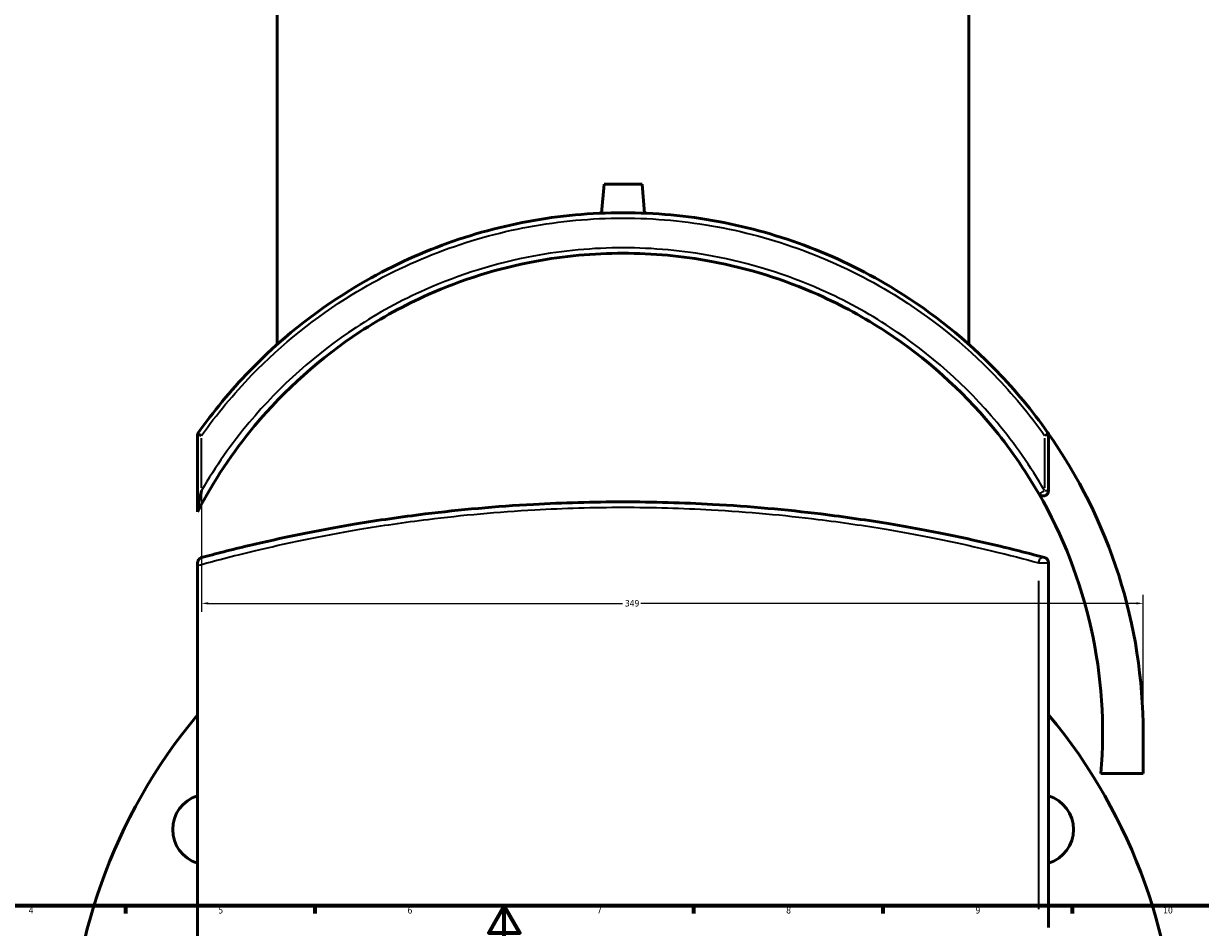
# Model space of a CAD drawing. Header units: millimetres. Extents: x -579 to 1113, y -250 to 944.
# Tile 5 of 10: x 243 to 678, y 12 to 347. Entities that reach past the tile are written whole.
import ezdxf

# ---------------------------------------------------------------- set-up
doc = ezdxf.new("R2010")
doc.units = ezdxf.units.MM
for name, color, linetype, lineweight in [('Border (ANSI)', 7, 'Continuous', 70), ('Dimension (ANSI)', 7, 'Continuous', 25), ('Visible (ANSI)', 7, 'Continuous', 50), ('Visible Narrow (ANSI)', 7, 'Continuous', 35)]:
    doc.layers.add(name, color=color, linetype=linetype, lineweight=lineweight)
doc.styles.add('Note Text (ANSI)', font='tahoma.ttf')
doc.dimstyles.new('Default - mm (ANSI)', dxfattribs={"dimtxt": 2.4, "dimasz": 2.5, "dimexe": 3.175, "dimexo": 1.6002, "dimgap": 0.8, "dimtad": 0, "dimtoh": 1, "dimdec": 0, "dimrnd": 1e-08, "dimzin": 4, "dimdsep": 46, "dimtxsty": 'Note Text (ANSI)', "dimcen": 0.09, "dimdle": 10, "dimclrd": 256, "dimclre": 256, "dimclrt": 5, "dimadec": 1, "dimazin": 1, "dimtfac": 1.27, "dimtofl": 0, "dimtmove": 0, "dimatfit": 3, "dimfxl": 1, "dimtolj": 1, "dimtzin": 4, "dimlwd": -1, "dimlwe": -1, "dimarcsym": 0})

# ---------------------------------------------------------------- blocks, each defined once
blk = doc.blocks.new('Borders Default Border')
at = {"layer": 'Border (ANSI)'}
for p, q in [((280.33, 20), (280.33, 17.2)), ((350.42, 20), (350.42, 17.2)), ((490.58, 20), (490.58, 17.2)), ((560.67, 20), (560.67, 17.2)), ((630.75, 20), (630.75, 17.2))]:
    blk.add_line(p, q, dxfattribs=at)
at = {"layer": 'Border (ANSI)', "flags": 128}
for points in [[(20, 20), (20, 574), (821, 574), (821, 20), (20, 20)], [(420.5, 0), (420.5, 20), (414.73, 10), (426.27, 10), (420.5, 20)]]:
    blk.add_lwpolyline(points, dxfattribs=at)
at = {"layer": 'Border (ANSI)', "color": 5, "true_color": 0x0000ff, "char_height": 2.4, "attachment_point": 7, "style": 'Note Text (ANSI)'}
for s, insert in [('4', (244.45, 17.2)), ('5', (314.67, 17.15)), ('6', (384.69, 17.15)), ('7', (454.8, 17.2)), ('8', (524.84, 17.15)), ('9', (594.92, 17.15)), ('10', (664.35, 17.15))]:
    blk.add_mtext(s, dxfattribs=dict(at, insert=insert))
blk = doc.blocks.new('*D6')
at = {"layer": 'Defpoints', "color": 0, "transparency": 16777216}
for p in [(308.46, 173.7), (656.98, 131.97), (656.98, 84.04)]:
    blk.add_point(p, dxfattribs=at)
at = {"layer": 'Dimension (ANSI)', "transparency": 16777216}
for p, q in [((308.46, 172.1), (308.46, 128.79)), ((656.98, 85.64), (656.98, 135.14)), ((310.96, 131.97), (464.31, 131.97)), ((654.48, 131.97), (471.02, 131.97))]:
    blk.add_line(p, q, dxfattribs=at)
for points in [[(310.96, 132.39), (310.96, 131.55), (308.46, 131.97)], [(654.48, 132.39), (654.48, 131.55), (656.98, 131.97)]]:
    blk.add_solid(points, dxfattribs=at)
at = {"layer": 'Dimension (ANSI)', "color": 5, "transparency": 16777216, "insert": (465.11, 133.22), "char_height": 2.4, "attachment_point": 1, "style": 'Note Text (ANSI)'}
blk.add_mtext('\\A1;349', dxfattribs=at)

msp = doc.modelspace()

# ---------------------------------------------------------------- linework, layer by layer
at = {"layer": 'Visible (ANSI)'}
for p, q in [((336.48, 227.82), (336.48, 443.54)), ((592.48, 227.82), (592.48, 443.54)), ((457.48, 287.14), (456.54, 276.37)), ((457.48, 287.14), (471.48, 287.14)), ((471.48, 287.14), (472.42, 276.37)), ((306.98, 194.72), (306.98, 194.71)), ((306.98, 194.71), (306.98, 166.42)), ((621.98, 173.7), (621.98, 194.08)), ((306.98, 166.42), (306.98, 165.89)), ((306.98, 146.99), (306.98, 145.96)), ((306.98, -226.92), (306.98, 145.96)), ((621.98, 12.02), (621.98, 146.99)), ((656.98, 69.04), (656.98, 84.04)), ((641.35, 69.04), (656.98, 69.04))]:
    msp.add_line(p, q, dxfattribs=at)
for centre, radius, start, end in [((464.48, 84.04), 192.5, 0, 35.2866), ((619.98, 194.08), 2, 0, 35.2866), ((619.98, 173.7), 2, 209.9691, 0), ((464.48, 84.04), 177.5, 355.1523, 29.9691), ((619.98, 146.99), 2, 0, 74.9569), ((464.48, -40.48), 205, 140.2008, 219.7992), ((464.48, -40.48), 205, 320.2008, 39.7992), ((310.76, 48.27), 13, 106.9063, 253.0937), ((618.2, 48.27), 13, 286.9063, 73.0937)]:
    msp.add_arc(centre, radius, start, end, dxfattribs=at)
for points, knots in [([(621.62, 195.24), (615.94, 203.26), (609.66, 210.83), (591.71, 229.38), (579.14, 239.49), (555.38, 254.14), (544.67, 259.45), (522.6, 267.93), (511.23, 271.15), (488.07, 275.45), (476.28, 276.54), (464.48, 276.54), (452.69, 276.54), (440.89, 275.45), (417.73, 271.15), (406.37, 267.93), (384.29, 259.45), (373.59, 254.14), (349.83, 239.5), (337.26, 229.39), (319.17, 210.69), (312.76, 202.93), (306.98, 194.72)], [-40.098689, -40.098689, -40.098689, -40.098689, -37.147604, -37.147604, -32.333776, -32.333776, -28.773754, -28.773754, -25.271701, -25.271701, -21.769644, -21.769644, -21.769644, -18.267587, -18.267587, -14.765535, -14.765535, -11.205513, -11.205513, -6.393358, -6.393358, -3.376677, -3.376677, -3.376677, -3.376677]), ([(306.98, 165.89), (312.86, 177.2), (319.95, 187.85), (339.26, 211.05), (352.43, 222.8), (375.08, 237.68), (383.53, 242.3), (404.91, 251.81), (418.2, 255.96), (442.57, 260.52), (453.53, 261.54), (464.48, 261.54), (475.44, 261.54), (486.39, 260.52), (510.76, 255.96), (524.05, 251.81), (545.43, 242.3), (553.89, 237.68), (576.54, 222.8), (589.7, 211.05), (607.36, 189.84), (613.18, 181.5), (618.25, 172.71)], [-49.792457, -49.792457, -49.792457, -49.792457, -45.893693, -45.893693, -40.531351, -40.531351, -37.594534, -37.594534, -33.386044, -33.386044, -30.062313, -30.062313, -30.062313, -26.738581, -26.738581, -22.530222, -22.530222, -19.593339, -19.593339, -14.230997, -14.230997, -11.124569, -11.124569, -11.124569, -11.124569]), ([(308.46, 194.08), (308.46, 194.08), (308.46, 194.09), (308.28, 194.15), (308.11, 194.2), (307.8, 194.32), (307.66, 194.37), (307.35, 194.5), (307.21, 194.56), (307.03, 194.66), (306.98, 194.69), (306.98, 194.71)], [-0.2701528, -0.2701528, -0.2701528, -0.2701528, -0.2694874, -0.2694874, -0.2119311, -0.2119311, -0.1547816, -0.1547816, -0.0756158, -0.0756158, 0, 0, 0, 0]), ([(306.98, 166.42), (306.98, 166.58), (307, 166.79), (307.08, 167.45), (307.18, 168.09), (307.6, 170.23), (307.99, 171.94), (308.46, 173.69), (308.46, 173.7), (308.46, 173.7)], [-0.9788438, -0.9788438, -0.9788438, -0.9788438, -0.8521168, -0.8521168, -0.5432992, -0.5432992, 0, 0, 0.0023755, 0.0023755, 0.0023755, 0.0023755]), ([(620.5, 148.92), (615.36, 150.3), (609.46, 151.82), (591.54, 156.05), (578.18, 158.86), (555.2, 162.69), (546.62, 163.95), (524.92, 166.61), (511.44, 167.84), (486.71, 169.21), (475.6, 169.52), (464.48, 169.52), (453.37, 169.52), (442.25, 169.21), (417.52, 167.84), (404.04, 166.61), (382.34, 163.95), (373.77, 162.69), (350.79, 158.86), (337.43, 156.05), (319.51, 151.82), (313.61, 150.3), (308.46, 148.92)], [11.124569, 11.124569, 11.124569, 11.124569, 14.230997, 14.230997, 19.593339, 19.593339, 22.530222, 22.530222, 26.738581, 26.738581, 30.062313, 30.062313, 30.062313, 33.386044, 33.386044, 37.594534, 37.594534, 40.531351, 40.531351, 45.893693, 45.893693, 49.000106, 49.000106, 49.000106, 49.000106]), ([(306.98, 146.99), (306.98, 147.14), (307, 147.28), (307.08, 147.65), (307.18, 147.9), (307.6, 148.5), (307.99, 148.79), (308.46, 148.92), (308.46, 148.92), (308.46, 148.92)], [-0.9788438, -0.9788438, -0.9788438, -0.9788438, -0.8521168, -0.8521168, -0.5432992, -0.5432992, 0, 0, 0.0023755, 0.0023755, 0.0023755, 0.0023755])]:
    msp.add_open_spline(points, degree=3, knots=knots, dxfattribs=at)
at = {"layer": 'Visible Narrow (ANSI)'}
for p, q in [((308.46, 174.72), (308.46, 193.06)), ((620.5, 193.06), (620.5, 174.72)), ((621.98, 194.08), (620.63, 194.08)), ((620.63, 173.7), (621.98, 173.7)), ((618.4, 146.99), (621.97, 146.99)), ((618.25, 140.24), (618.25, 18.77))]:
    msp.add_line(p, q, dxfattribs=at)
for centre, major_axis, ratio, start_param, end_param in [((619.98, 194.08), (1.63, 1.16), 0.153413, 4.993732, 6.215319), ((619.98, 173.7), (-1.73, -1), 0.133058, 0.089879, 1.707699), ((619.98, 146.99), (0.52, 1.93), 0.858592, 0.089879, 1.707699)]:
    msp.add_ellipse(centre, major_axis=major_axis, ratio=ratio, start_param=start_param, end_param=end_param, dxfattribs=at)
for points, knots in [([(308.46, 194.08), (314.1, 202.02), (320.34, 209.52), (338.17, 227.88), (350.64, 237.88), (374.23, 252.38), (384.86, 257.62), (406.78, 266.02), (418.06, 269.2), (441.06, 273.46), (452.77, 274.54), (464.48, 274.54), (476.2, 274.54), (487.91, 273.46), (510.9, 269.2), (522.18, 266.02), (544.11, 257.62), (554.73, 252.38), (578.33, 237.88), (590.81, 227.87), (608.63, 209.51), (614.87, 202.02), (620.5, 194.08)], [3.440525, 3.440525, 3.440525, 3.440525, 6.393358, 6.393358, 11.205513, 11.205513, 14.765535, 14.765535, 18.267587, 18.267587, 21.769644, 21.769644, 21.769644, 25.271701, 25.271701, 28.773754, 28.773754, 32.333776, 32.333776, 37.147604, 37.147604, 40.098689, 40.098689, 40.098689, 40.098689]), ([(620.5, 173.7), (615.36, 182.59), (609.46, 191.03), (591.54, 212.48), (578.18, 224.37), (555.2, 239.41), (546.62, 244.08), (524.92, 253.7), (511.44, 257.89), (486.71, 262.51), (475.6, 263.54), (464.48, 263.54), (453.37, 263.54), (442.25, 262.51), (417.52, 257.89), (404.04, 253.7), (382.34, 244.08), (373.77, 239.41), (350.79, 224.37), (337.43, 212.48), (319.51, 191.03), (313.61, 182.59), (308.46, 173.7)], [11.124569, 11.124569, 11.124569, 11.124569, 14.230997, 14.230997, 19.593339, 19.593339, 22.530222, 22.530222, 26.738581, 26.738581, 30.062313, 30.062313, 30.062313, 33.386044, 33.386044, 37.594534, 37.594534, 40.531351, 40.531351, 45.893693, 45.893693, 49.000106, 49.000106, 49.000106, 49.000106]), ([(306.98, 145.96), (312.86, 147.6), (319.95, 149.48), (339.26, 154.1), (352.43, 156.9), (375.08, 160.72), (383.53, 161.97), (404.91, 164.62), (418.2, 165.85), (442.57, 167.21), (453.53, 167.52), (464.48, 167.52), (475.44, 167.52), (486.39, 167.21), (510.76, 165.85), (524.05, 164.62), (545.43, 161.97), (553.89, 160.72), (576.54, 156.9), (589.7, 154.1), (607.36, 149.87), (613.18, 148.37), (618.25, 146.99)], [-49.792457, -49.792457, -49.792457, -49.792457, -45.893693, -45.893693, -40.531351, -40.531351, -37.594534, -37.594534, -33.386044, -33.386044, -30.062313, -30.062313, -30.062313, -26.738581, -26.738581, -22.530222, -22.530222, -19.593339, -19.593339, -14.230997, -14.230997, -11.124569, -11.124569, -11.124569, -11.124569])]:
    msp.add_open_spline(points, degree=3, knots=knots, dxfattribs=at)

# ---------------------------------------------------------------- block references
msp.add_blockref('Borders Default Border', (0, 0))

# ---------------------------------------------------------------- dimensions: what is measured, and where the dimension line sits
at = {"layer": 'Dimension (ANSI)'}
dim = msp.add_linear_dim(base=(656.98, 131.97), p1=(308.46, 173.7), p2=(656.98, 84.04), angle=180, dimstyle='Default - mm (ANSI)', override={"dimgap": 0.8, "dimtoh": 0, "dimdec": 0, "dimtol": 0, "dimlim": 0, "dimtp": 0, "dimtm": 0, "dimtdec": 2, "dimatfit": 1}, dxfattribs=at)
dim.commit()
dim.dimension.update_dxf_attribs({"geometry": '*D6', "text_midpoint": (467.67, 131.97), "dimtype": 160})

doc.saveas('drawing.dxf')
